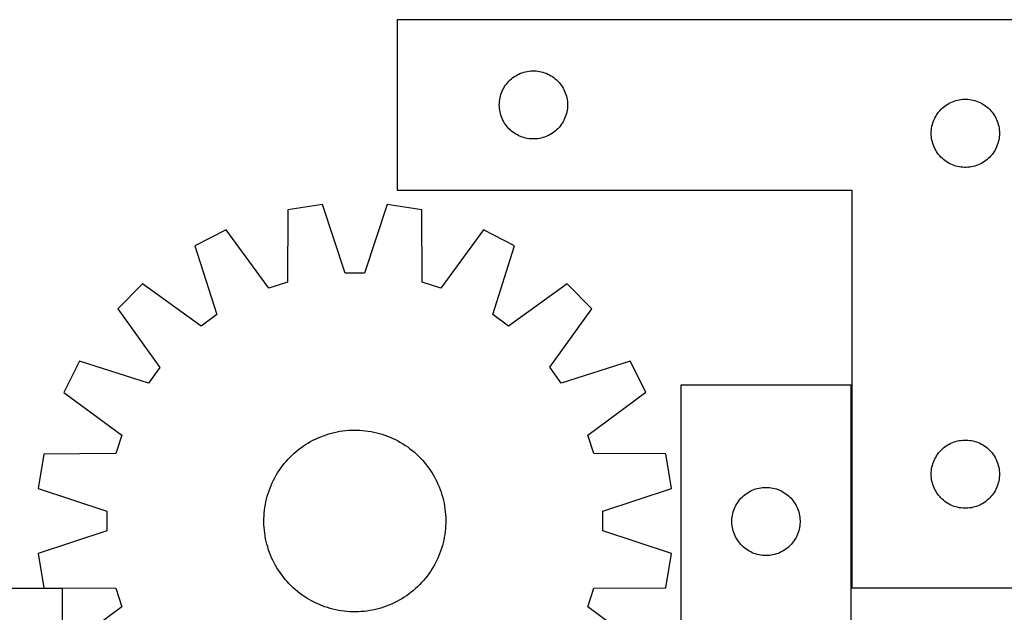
# Model space of a CAD drawing. Header units: millimetres. Extents: x 7 to 1493, y 8 to 2993.
# Tile 10 of 14: x 391 to 824, y 2733 to 2993. Entities that reach past the tile are written whole.
import ezdxf

# ---------------------------------------------------------------- set-up
doc = ezdxf.new("R2010")
doc.units = ezdxf.units.MM
doc.layers.add('COMMON', color=5, linetype='CONTINUOUS', true_color=0x0000ff)
doc.layers.add('CUT', color=7, linetype='CONTINUOUS', true_color=0x000000)

msp = doc.modelspace()

# ---------------------------------------------------------------- linework, layer by layer
at = {"layer": 'COMMON'}
msp.add_line((756.64077, 2743.415351), (756.64077, 2832.598746), dxfattribs=at)
at = {"layer": 'CUT'}
for p, q in [((856.74077, 2993.415351), (556.74077, 2993.415351)), ((556.74077, 2993.415351), (556.74077, 2918.415351)), ((605.998488, 2966.384513), (606.55167, 2966.923631)), ((606.55167, 2966.923631), (607.131873, 2967.433558)), ((607.131873, 2967.433558), (607.737556, 2967.91294)), ((607.737556, 2967.91294), (608.367115, 2968.360506)), ((608.367115, 2968.360506), (609.018878, 2968.77507)), ((609.018878, 2968.77507), (609.691119, 2969.155533)), ((609.691119, 2969.155533), (610.382055, 2969.500885)), ((610.382055, 2969.500885), (611.089852, 2969.81021)), ((611.089852, 2969.81021), (611.812635, 2970.082689)), ((611.812635, 2970.082689), (612.548486, 2970.317599)), ((612.548486, 2970.317599), (613.295454, 2970.514316)), ((613.295454, 2970.514316), (614.051559, 2970.67232)), ((614.051559, 2970.67232), (614.814795, 2970.791191)), ((614.814795, 2970.791191), (615.583139, 2970.870614)), ((615.583139, 2970.870614), (616.354552, 2970.910378)), ((616.354552, 2970.910378), (617.126989, 2970.910378)), ((617.126989, 2970.910378), (617.898402, 2970.870614)), ((617.898402, 2970.870614), (618.666746, 2970.791191)), ((618.666746, 2970.791191), (619.429982, 2970.67232)), ((619.429982, 2970.67232), (620.186087, 2970.514316)), ((620.186087, 2970.514316), (620.933055, 2970.317599)), ((620.933055, 2970.317599), (621.668906, 2970.082689)), ((621.668906, 2970.082689), (622.391689, 2969.81021)), ((622.391689, 2969.81021), (623.099486, 2969.500885)), ((623.099486, 2969.500885), (623.790422, 2969.155533)), ((623.790422, 2969.155533), (624.462663, 2968.77507)), ((624.462663, 2968.77507), (625.114426, 2968.360506)), ((625.114426, 2968.360506), (625.743985, 2967.91294)), ((625.743985, 2967.91294), (626.349668, 2967.433558)), ((626.349668, 2967.433558), (626.929871, 2966.923631)), ((626.929871, 2966.923631), (627.483053, 2966.384513)), ((602.996017, 2961.922159), (603.323464, 2962.621758)), ((603.323464, 2962.621758), (603.686492, 2963.303572)), ((603.686492, 2963.303572), (604.084137, 2963.965794)), ((604.084137, 2963.965794), (604.515345, 2964.606667)), ((604.515345, 2964.606667), (604.978973, 2965.224493)), ((604.978973, 2965.224493), (605.473792, 2965.817633)), ((605.473792, 2965.817633), (605.998488, 2966.384513)), ((627.483053, 2966.384513), (628.007749, 2965.817633)), ((628.007749, 2965.817633), (628.502568, 2965.224493)), ((628.502568, 2965.224493), (628.966196, 2964.606667)), ((628.966196, 2964.606667), (629.397404, 2963.965794)), ((629.397404, 2963.965794), (629.795049, 2963.303572)), ((629.795049, 2963.303572), (630.158077, 2962.621758)), ((630.158077, 2962.621758), (630.485524, 2961.922159)), ((601.820272, 2957.457666), (601.919452, 2958.22371)), ((601.919452, 2958.22371), (602.057935, 2958.983632)), ((602.057935, 2958.983632), (602.235355, 2959.735418)), ((602.235355, 2959.735418), (602.45124, 2960.477073)), ((602.45124, 2960.477073), (602.705018, 2961.206632)), ((602.705018, 2961.206632), (602.996017, 2961.922159)), ((630.485524, 2961.922159), (630.776523, 2961.206632)), ((630.776523, 2961.206632), (631.030301, 2960.477073)), ((631.030301, 2960.477073), (631.246186, 2959.735418)), ((631.246186, 2959.735418), (631.423606, 2958.983632)), ((631.423606, 2958.983632), (631.562089, 2958.22371)), ((631.562089, 2958.22371), (631.661269, 2957.457666)), ((804.051559, 2958.17232), (804.814795, 2958.291191)), ((804.814795, 2958.291191), (805.583139, 2958.370614)), ((805.583139, 2958.370614), (806.354552, 2958.410378)), ((806.354552, 2958.410378), (807.126989, 2958.410378)), ((807.126989, 2958.410378), (807.898402, 2958.370614)), ((807.898402, 2958.370614), (808.666746, 2958.291191)), ((808.666746, 2958.291191), (809.429982, 2958.17232)), ((601.74077, 2955.915351), (601.760659, 2956.687532)), ((601.760659, 2955.14317), (601.74077, 2955.915351)), ((601.760659, 2956.687532), (601.820272, 2957.457666)), ((601.820272, 2954.373036), (601.760659, 2955.14317)), ((601.919452, 2953.606992), (601.820272, 2954.373036)), ((631.661269, 2954.373036), (631.562089, 2953.606992)), ((631.661269, 2957.457666), (631.720882, 2956.687532)), ((631.720882, 2955.14317), (631.661269, 2954.373036)), ((631.720882, 2956.687532), (631.74077, 2955.915351)), ((631.74077, 2955.915351), (631.720882, 2955.14317)), ((795.473792, 2953.317633), (795.998488, 2953.884513)), ((795.998488, 2953.884513), (796.55167, 2954.423631)), ((796.55167, 2954.423631), (797.131873, 2954.933558)), ((797.131873, 2954.933558), (797.737556, 2955.41294)), ((797.737556, 2955.41294), (798.367115, 2955.860506)), ((798.367115, 2955.860506), (799.018878, 2956.27507)), ((799.018878, 2956.27507), (799.691119, 2956.655533)), ((799.691119, 2956.655533), (800.382055, 2957.000885)), ((800.382055, 2957.000885), (801.089852, 2957.31021)), ((801.089852, 2957.31021), (801.812635, 2957.582689)), ((801.812635, 2957.582689), (802.548486, 2957.817599)), ((802.548486, 2957.817599), (803.295454, 2958.014316)), ((803.295454, 2958.014316), (804.051559, 2958.17232)), ((809.429982, 2958.17232), (810.186087, 2958.014316)), ((810.186087, 2958.014316), (810.933055, 2957.817599)), ((810.933055, 2957.817599), (811.668906, 2957.582689)), ((811.668906, 2957.582689), (812.391689, 2957.31021)), ((812.391689, 2957.31021), (813.099486, 2957.000885)), ((813.099486, 2957.000885), (813.790422, 2956.655533)), ((813.790422, 2956.655533), (814.462663, 2956.27507)), ((814.462663, 2956.27507), (815.114426, 2955.860506)), ((815.114426, 2955.860506), (815.743985, 2955.41294)), ((815.743985, 2955.41294), (816.349668, 2954.933558)), ((816.349668, 2954.933558), (816.929871, 2954.423631)), ((816.929871, 2954.423631), (817.483053, 2953.884513)), ((817.483053, 2953.884513), (818.007749, 2953.317633)), ((602.057935, 2952.84707), (601.919452, 2953.606992)), ((602.235355, 2952.095284), (602.057935, 2952.84707)), ((602.45124, 2951.353628), (602.235355, 2952.095284)), ((602.705018, 2950.62407), (602.45124, 2951.353628)), ((602.996017, 2949.908542), (602.705018, 2950.62407)), ((603.323464, 2949.208944), (602.996017, 2949.908542)), ((630.485524, 2949.908542), (630.158077, 2949.208944)), ((630.776523, 2950.62407), (630.485524, 2949.908542)), ((631.030301, 2951.353628), (630.776523, 2950.62407)), ((631.246186, 2952.095284), (631.030301, 2951.353628)), ((631.423606, 2952.84707), (631.246186, 2952.095284)), ((631.562089, 2953.606992), (631.423606, 2952.84707)), ((792.996017, 2949.422159), (793.323464, 2950.121758)), ((793.323464, 2950.121758), (793.686492, 2950.803572)), ((793.686492, 2950.803572), (794.084137, 2951.465794)), ((794.084137, 2951.465794), (794.515345, 2952.106667)), ((794.515345, 2952.106667), (794.978973, 2952.724493)), ((794.978973, 2952.724493), (795.473792, 2953.317633)), ((818.007749, 2953.317633), (818.502568, 2952.724493)), ((818.502568, 2952.724493), (818.966196, 2952.106667)), ((818.966196, 2952.106667), (819.397404, 2951.465794)), ((819.397404, 2951.465794), (819.795049, 2950.803572)), ((819.795049, 2950.803572), (820.158077, 2950.121758)), ((820.158077, 2950.121758), (820.485524, 2949.422159)), ((603.686492, 2948.52713), (603.323464, 2949.208944)), ((604.084137, 2947.864908), (603.686492, 2948.52713)), ((604.515345, 2947.224034), (604.084137, 2947.864908)), ((604.978973, 2946.606209), (604.515345, 2947.224034)), ((605.473792, 2946.013069), (604.978973, 2946.606209)), ((605.998488, 2945.446189), (605.473792, 2946.013069)), ((606.55167, 2944.90707), (605.998488, 2945.446189)), ((627.483053, 2945.446189), (626.929871, 2944.90707)), ((628.007749, 2946.013069), (627.483053, 2945.446189)), ((628.502568, 2946.606209), (628.007749, 2946.013069)), ((628.966196, 2947.224034), (628.502568, 2946.606209)), ((629.397404, 2947.864908), (628.966196, 2947.224034)), ((629.795049, 2948.52713), (629.397404, 2947.864908)), ((630.158077, 2949.208944), (629.795049, 2948.52713)), ((791.820272, 2944.957666), (791.919452, 2945.72371)), ((791.919452, 2945.72371), (792.057935, 2946.483632)), ((792.057935, 2946.483632), (792.235355, 2947.235418)), ((792.235355, 2947.235418), (792.45124, 2947.977073)), ((792.45124, 2947.977073), (792.705018, 2948.706632)), ((792.705018, 2948.706632), (792.996017, 2949.422159)), ((820.485524, 2949.422159), (820.776523, 2948.706632)), ((820.776523, 2948.706632), (821.030301, 2947.977073)), ((821.030301, 2947.977073), (821.246186, 2947.235418)), ((821.246186, 2947.235418), (821.423606, 2946.483632)), ((821.423606, 2946.483632), (821.562089, 2945.72371)), ((821.562089, 2945.72371), (821.661269, 2944.957666)), ((607.131873, 2944.397144), (606.55167, 2944.90707)), ((607.737556, 2943.917762), (607.131873, 2944.397144)), ((608.367115, 2943.470196), (607.737556, 2943.917762)), ((609.018878, 2943.055631), (608.367115, 2943.470196)), ((609.691119, 2942.675169), (609.018878, 2943.055631)), ((610.382055, 2942.329817), (609.691119, 2942.675169)), ((611.089852, 2942.020491), (610.382055, 2942.329817)), ((611.812635, 2941.748012), (611.089852, 2942.020491)), ((612.548486, 2941.513103), (611.812635, 2941.748012)), ((613.295454, 2941.316385), (612.548486, 2941.513103)), ((614.051559, 2941.158382), (613.295454, 2941.316385)), ((614.814795, 2941.039511), (614.051559, 2941.158382)), ((615.583139, 2940.960088), (614.814795, 2941.039511)), ((616.354552, 2940.920324), (615.583139, 2940.960088)), ((617.126989, 2940.920324), (616.354552, 2940.920324)), ((617.898402, 2940.960088), (617.126989, 2940.920324)), ((618.666746, 2941.039511), (617.898402, 2940.960088)), ((619.429982, 2941.158382), (618.666746, 2941.039511)), ((620.186087, 2941.316385), (619.429982, 2941.158382)), ((620.933055, 2941.513103), (620.186087, 2941.316385)), ((621.668906, 2941.748012), (620.933055, 2941.513103)), ((622.391689, 2942.020491), (621.668906, 2941.748012)), ((623.099486, 2942.329817), (622.391689, 2942.020491)), ((623.790422, 2942.675169), (623.099486, 2942.329817)), ((624.462663, 2943.055631), (623.790422, 2942.675169)), ((625.114426, 2943.470196), (624.462663, 2943.055631)), ((625.743985, 2943.917762), (625.114426, 2943.470196)), ((626.349668, 2944.397144), (625.743985, 2943.917762)), ((626.929871, 2944.90707), (626.349668, 2944.397144)), ((791.74077, 2943.415351), (791.760659, 2944.187532)), ((791.760659, 2942.64317), (791.74077, 2943.415351)), ((791.760659, 2944.187532), (791.820272, 2944.957666)), ((791.820272, 2941.873036), (791.760659, 2942.64317)), ((791.919452, 2941.106992), (791.820272, 2941.873036)), ((792.057935, 2940.34707), (791.919452, 2941.106992)), ((821.562089, 2941.106992), (821.423606, 2940.34707)), ((821.661269, 2941.873036), (821.562089, 2941.106992)), ((821.661269, 2944.957666), (821.720882, 2944.187532)), ((821.720882, 2942.64317), (821.661269, 2941.873036)), ((821.720882, 2944.187532), (821.74077, 2943.415351)), ((821.74077, 2943.415351), (821.720882, 2942.64317)), ((792.235355, 2939.595284), (792.057935, 2940.34707)), ((792.45124, 2938.853628), (792.235355, 2939.595284)), ((792.705018, 2938.12407), (792.45124, 2938.853628)), ((792.996017, 2937.408542), (792.705018, 2938.12407)), ((793.323464, 2936.708944), (792.996017, 2937.408542)), ((793.686492, 2936.02713), (793.323464, 2936.708944)), ((820.158077, 2936.708944), (819.795049, 2936.02713)), ((820.485524, 2937.408542), (820.158077, 2936.708944)), ((820.776523, 2938.12407), (820.485524, 2937.408542)), ((821.030301, 2938.853628), (820.776523, 2938.12407)), ((821.246186, 2939.595284), (821.030301, 2938.853628)), ((821.423606, 2940.34707), (821.246186, 2939.595284)), ((794.084137, 2935.364908), (793.686492, 2936.02713)), ((794.515345, 2934.724034), (794.084137, 2935.364908)), ((794.978973, 2934.106209), (794.515345, 2934.724034)), ((795.473792, 2933.513069), (794.978973, 2934.106209)), ((795.998488, 2932.946189), (795.473792, 2933.513069)), ((796.55167, 2932.40707), (795.998488, 2932.946189)), ((797.131873, 2931.897144), (796.55167, 2932.40707)), ((816.929871, 2932.40707), (816.349668, 2931.897144)), ((817.483053, 2932.946189), (816.929871, 2932.40707)), ((818.007749, 2933.513069), (817.483053, 2932.946189)), ((818.502568, 2934.106209), (818.007749, 2933.513069)), ((818.966196, 2934.724034), (818.502568, 2934.106209)), ((819.397404, 2935.364908), (818.966196, 2934.724034)), ((819.795049, 2936.02713), (819.397404, 2935.364908)), ((797.737556, 2931.417762), (797.131873, 2931.897144)), ((798.367115, 2930.970196), (797.737556, 2931.417762)), ((799.018878, 2930.555631), (798.367115, 2930.970196)), ((799.691119, 2930.175169), (799.018878, 2930.555631)), ((800.382055, 2929.829817), (799.691119, 2930.175169)), ((801.089852, 2929.520491), (800.382055, 2929.829817)), ((801.812635, 2929.248012), (801.089852, 2929.520491)), ((802.548486, 2929.013103), (801.812635, 2929.248012)), ((803.295454, 2928.816385), (802.548486, 2929.013103)), ((804.051559, 2928.658382), (803.295454, 2928.816385)), ((804.814795, 2928.539511), (804.051559, 2928.658382)), ((805.583139, 2928.460088), (804.814795, 2928.539511)), ((806.354552, 2928.420324), (805.583139, 2928.460088)), ((807.126989, 2928.420324), (806.354552, 2928.420324)), ((807.898402, 2928.460088), (807.126989, 2928.420324)), ((808.666746, 2928.539511), (807.898402, 2928.460088)), ((809.429982, 2928.658382), (808.666746, 2928.539511)), ((810.186087, 2928.816385), (809.429982, 2928.658382)), ((810.933055, 2929.013103), (810.186087, 2928.816385)), ((811.668906, 2929.248012), (810.933055, 2929.013103)), ((812.391689, 2929.520491), (811.668906, 2929.248012)), ((813.099486, 2929.829817), (812.391689, 2929.520491)), ((813.790422, 2930.175169), (813.099486, 2929.829817)), ((814.462663, 2930.555631), (813.790422, 2930.175169)), ((815.114426, 2930.970196), (814.462663, 2930.555631)), ((815.743985, 2931.417762), (815.114426, 2930.970196)), ((816.349668, 2931.897144), (815.743985, 2931.417762)), ((556.74077, 2918.415351), (756.74077, 2918.415351)), ((756.74077, 2918.415351), (756.74077, 2743.415351)), ((523.899133, 2912.088953), (508.702669, 2909.681042)), ((533.883375, 2881.934523), (523.899133, 2912.088953)), ((552.437981, 2912.090836), (542.457719, 2881.935089)), ((567.634762, 2909.684931), (552.437981, 2912.090836)), ((508.702669, 2909.681042), (508.529515, 2877.917151)), ((567.812109, 2877.921063), (567.634762, 2909.684931)), ((481.561194, 2900.860262), (467.852584, 2893.874236)), ((500.375004, 2875.266995), (481.561194, 2900.860262)), ((594.777401, 2900.867733), (575.966969, 2875.271983)), ((608.486933, 2893.883517), (594.777401, 2900.867733)), ((467.852584, 2893.874236), (477.503486, 2863.611473)), ((598.840025, 2863.61948), (608.486933, 2893.883517)), ((542.457719, 2881.935089), (533.883375, 2881.934523)), ((444.765278, 2877.097999), (433.886416, 2866.2177)), ((470.567029, 2858.571142), (444.765278, 2877.097999)), ((508.529515, 2877.917151), (500.375004, 2875.266995)), ((575.966969, 2875.271983), (567.812109, 2877.921063)), ((631.576453, 2877.110327), (605.777147, 2858.580065)), ((642.456751, 2866.231464), (631.576453, 2877.110327)), ((433.886416, 2866.2177), (452.416678, 2840.418395)), ((477.503486, 2863.611473), (470.567029, 2858.571142)), ((605.777147, 2858.580065), (598.840025, 2863.61948)), ((623.929895, 2840.429713), (642.456751, 2866.231464)), ((417.113226, 2843.128181), (410.12901, 2829.418648)), ((447.377262, 2833.481273), (417.113226, 2843.128181)), ((659.232989, 2843.144158), (628.970225, 2833.493256)), ((666.219014, 2829.435548), (659.232989, 2843.144158)), ((452.416678, 2840.418395), (447.377262, 2833.481273)), ((628.970225, 2833.493256), (623.929895, 2840.429713)), ((756.540769, 2832.598746), (681.540769, 2832.598746)), ((681.540769, 2832.598746), (681.540769, 2632.598746)), ((756.540769, 2532.598746), (756.540769, 2832.598746)), ((410.12901, 2829.418648), (435.72476, 2810.608217)), ((640.625747, 2810.621738), (666.219014, 2829.435548)), ((525.516165, 2810.762167), (526.714236, 2811.141155)), ((526.714236, 2811.141155), (527.923621, 2811.482323)), ((527.923621, 2811.482323), (529.143125, 2811.785334)), ((529.143125, 2811.785334), (530.371546, 2812.049891)), ((530.371546, 2812.049891), (531.60767, 2812.275732)), ((531.60767, 2812.275732), (532.850278, 2812.462633)), ((532.850278, 2812.462633), (534.098143, 2812.610412)), ((534.098143, 2812.610412), (535.350035, 2812.71892)), ((535.350035, 2812.71892), (536.604717, 2812.788053)), ((536.604717, 2812.788053), (537.860952, 2812.817741)), ((537.860952, 2812.817741), (539.117499, 2812.807954)), ((539.117499, 2812.807954), (540.373119, 2812.758704)), ((540.373119, 2812.758704), (541.626572, 2812.670038)), ((541.626572, 2812.670038), (542.876622, 2812.542044)), ((542.876622, 2812.542044), (544.122035, 2812.374847)), ((544.122035, 2812.374847), (545.361581, 2812.168614)), ((545.361581, 2812.168614), (546.594037, 2811.923548)), ((546.594037, 2811.923548), (547.818188, 2811.63989)), ((547.818188, 2811.63989), (549.032825, 2811.317921)), ((549.032825, 2811.317921), (550.236749, 2810.957958)), ((550.236749, 2810.957958), (551.428772, 2810.560356)), ((435.72476, 2810.608217), (433.07568, 2802.453356)), ((516.477869, 2806.421305), (517.54405, 2807.086334)), ((517.54405, 2807.086334), (518.630595, 2807.717545)), ((518.630595, 2807.717545), (519.73643, 2808.314316)), ((519.73643, 2808.314316), (520.860465, 2808.876057)), ((520.860465, 2808.876057), (522.00159, 2809.402214)), ((522.00159, 2809.402214), (523.158678, 2809.892268)), ((523.158678, 2809.892268), (524.330589, 2810.345735)), ((524.330589, 2810.345735), (525.516165, 2810.762167)), ((551.428772, 2810.560356), (552.607719, 2810.125508)), ((552.607719, 2810.125508), (553.772424, 2809.653843)), ((553.772424, 2809.653843), (554.92174, 2809.145827)), ((554.92174, 2809.145827), (556.054531, 2808.60196)), ((556.054531, 2808.60196), (557.16968, 2808.02278)), ((557.16968, 2808.02278), (558.266086, 2807.408858)), ((558.266086, 2807.408858), (559.342668, 2806.7608)), ((559.342668, 2806.7608), (560.398362, 2806.079246)), ((643.275903, 2802.467228), (640.625747, 2810.621738)), ((799.018878, 2806.27507), (799.691119, 2806.655533)), ((799.691119, 2806.655533), (800.382055, 2807.000885)), ((800.382055, 2807.000885), (801.089852, 2807.31021)), ((801.089852, 2807.31021), (801.812635, 2807.582689)), ((801.812635, 2807.582689), (802.548486, 2807.817599)), ((802.548486, 2807.817599), (803.295454, 2808.014316)), ((803.295454, 2808.014316), (804.051559, 2808.17232)), ((804.051559, 2808.17232), (804.814795, 2808.291191)), ((804.814795, 2808.291191), (805.583139, 2808.370614)), ((805.583139, 2808.370614), (806.354552, 2808.410378)), ((806.354552, 2808.410378), (807.126989, 2808.410378)), ((807.126989, 2808.410378), (807.898402, 2808.370614)), ((807.898402, 2808.370614), (808.666746, 2808.291191)), ((808.666746, 2808.291191), (809.429982, 2808.17232)), ((809.429982, 2808.17232), (810.186087, 2808.014316)), ((810.186087, 2808.014316), (810.933055, 2807.817599)), ((810.933055, 2807.817599), (811.668906, 2807.582689)), ((811.668906, 2807.582689), (812.391689, 2807.31021)), ((812.391689, 2807.31021), (813.099486, 2807.000885)), ((813.099486, 2807.000885), (813.790422, 2806.655533)), ((813.790422, 2806.655533), (814.462663, 2806.27507)), ((401.311812, 2802.27601), (398.905906, 2787.079228)), ((433.07568, 2802.453356), (401.311812, 2802.27601)), ((510.565788, 2801.759964), (511.488471, 2802.612996)), ((511.488471, 2802.612996), (512.437492, 2803.436625)), ((512.437492, 2803.436625), (513.411917, 2804.230038)), ((513.411917, 2804.230038), (514.410782, 2804.992452)), ((514.410782, 2804.992452), (515.433102, 2805.723115)), ((515.433102, 2805.723115), (516.477869, 2806.421305)), ((560.398362, 2806.079246), (561.432127, 2805.364868)), ((561.432127, 2805.364868), (562.442943, 2804.618371)), ((562.442943, 2804.618371), (563.429812, 2803.840491)), ((563.429812, 2803.840491), (564.391761, 2803.031998)), ((564.391761, 2803.031998), (565.327839, 2802.193687)), ((675.039794, 2802.294073), (643.275903, 2802.467228)), ((677.447705, 2787.09761), (675.039794, 2802.294073)), ((794.515345, 2802.106667), (794.978973, 2802.724493)), ((794.978973, 2802.724493), (795.473792, 2803.317633)), ((795.473792, 2803.317633), (795.998488, 2803.884513)), ((795.998488, 2803.884513), (796.55167, 2804.423631)), ((796.55167, 2804.423631), (797.131873, 2804.933558)), ((797.131873, 2804.933558), (797.737556, 2805.41294)), ((797.737556, 2805.41294), (798.367115, 2805.860506)), ((798.367115, 2805.860506), (799.018878, 2806.27507)), ((814.462663, 2806.27507), (815.114426, 2805.860506)), ((815.114426, 2805.860506), (815.743985, 2805.41294)), ((815.743985, 2805.41294), (816.349668, 2804.933558)), ((816.349668, 2804.933558), (816.929871, 2804.423631)), ((816.929871, 2804.423631), (817.483053, 2803.884513)), ((817.483053, 2803.884513), (818.007749, 2803.317633)), ((818.007749, 2803.317633), (818.502568, 2802.724493)), ((818.502568, 2802.724493), (818.966196, 2802.106667)), ((506.378372, 2797.084191), (507.156251, 2798.07106)), ((507.156251, 2798.07106), (507.964745, 2799.033008)), ((507.964745, 2799.033008), (508.803055, 2799.969086)), ((508.803055, 2799.969086), (509.670355, 2800.878371)), ((509.670355, 2800.878371), (510.565788, 2801.759964)), ((565.327839, 2802.193687), (566.237123, 2801.326388)), ((566.237123, 2801.326388), (567.118717, 2800.430955)), ((567.118717, 2800.430955), (567.971749, 2799.508272)), ((567.971749, 2799.508272), (568.795378, 2798.55925)), ((568.795378, 2798.55925), (569.588791, 2797.584826)), ((792.235355, 2797.235418), (792.45124, 2797.977073)), ((792.45124, 2797.977073), (792.705018, 2798.706632)), ((792.705018, 2798.706632), (792.996017, 2799.422159)), ((792.996017, 2799.422159), (793.323464, 2800.121758)), ((793.323464, 2800.121758), (793.686492, 2800.803572)), ((793.686492, 2800.803572), (794.084137, 2801.465794)), ((794.084137, 2801.465794), (794.515345, 2802.106667)), ((818.966196, 2802.106667), (819.397404, 2801.465794)), ((819.397404, 2801.465794), (819.795049, 2800.803572)), ((819.795049, 2800.803572), (820.158077, 2800.121758)), ((820.158077, 2800.121758), (820.485524, 2799.422159)), ((820.485524, 2799.422159), (820.776523, 2798.706632)), ((820.776523, 2798.706632), (821.030301, 2797.977073)), ((821.030301, 2797.977073), (821.246186, 2797.235418)), ((503.587884, 2792.907334), (504.235942, 2793.983915)), ((504.235942, 2793.983915), (504.917497, 2795.03961)), ((504.917497, 2795.03961), (505.631875, 2796.073375)), ((505.631875, 2796.073375), (506.378372, 2797.084191)), ((569.588791, 2797.584826), (570.351205, 2796.585961)), ((570.351205, 2796.585961), (571.081867, 2795.563641)), ((571.081867, 2795.563641), (571.780058, 2794.518874)), ((571.780058, 2794.518874), (572.445087, 2793.452692)), ((791.74077, 2793.415351), (791.760659, 2794.187532)), ((791.760659, 2794.187532), (791.820272, 2794.957666)), ((791.820272, 2794.957666), (791.919452, 2795.72371)), ((791.919452, 2795.72371), (792.057935, 2796.483632)), ((792.057935, 2796.483632), (792.235355, 2797.235418)), ((821.246186, 2797.235418), (821.423606, 2796.483632)), ((821.423606, 2796.483632), (821.562089, 2795.72371)), ((821.562089, 2795.72371), (821.661269, 2794.957666)), ((821.661269, 2794.957666), (821.720882, 2794.187532)), ((821.720882, 2794.187532), (821.74077, 2793.415351)), ((501.342899, 2788.413672), (501.850916, 2789.562987)), ((501.850916, 2789.562987), (502.394782, 2790.695779)), ((502.394782, 2790.695779), (502.973962, 2791.810928)), ((502.973962, 2791.810928), (503.587884, 2792.907334)), ((572.445087, 2793.452692), (573.076298, 2792.366148)), ((573.076298, 2792.366148), (573.673069, 2791.260312)), ((573.673069, 2791.260312), (574.23481, 2790.136278)), ((574.23481, 2790.136278), (574.760967, 2788.995153)), ((791.760659, 2792.64317), (791.74077, 2793.415351)), ((791.820272, 2791.873036), (791.760659, 2792.64317)), ((791.919452, 2791.106992), (791.820272, 2791.873036)), ((792.057935, 2790.34707), (791.919452, 2791.106992)), ((792.235355, 2789.595284), (792.057935, 2790.34707)), ((792.45124, 2788.853628), (792.235355, 2789.595284)), ((821.246186, 2789.595284), (821.030301, 2788.853628)), ((821.423606, 2790.34707), (821.246186, 2789.595284)), ((821.562089, 2791.106992), (821.423606, 2790.34707)), ((821.661269, 2791.873036), (821.562089, 2791.106992)), ((821.720882, 2792.64317), (821.661269, 2791.873036)), ((821.74077, 2793.415351), (821.720882, 2792.64317)), ((398.905906, 2787.079228), (429.061654, 2777.098966)), ((500.038785, 2784.877997), (500.436386, 2786.07002)), ((500.436386, 2786.07002), (500.871234, 2787.248966)), ((500.871234, 2787.248966), (501.342899, 2788.413672)), ((574.760967, 2788.995153), (575.25102, 2787.838064)), ((575.25102, 2787.838064), (575.704487, 2786.666154)), ((575.704487, 2786.666154), (576.12092, 2785.480578)), ((576.12092, 2785.480578), (576.499907, 2784.282506)), ((647.293275, 2777.113368), (677.447705, 2787.09761)), ((710.349453, 2784.824171), (710.990327, 2785.255379)), ((710.990327, 2785.255379), (711.652548, 2785.653024)), ((711.652548, 2785.653024), (712.334363, 2786.016052)), ((712.334363, 2786.016052), (713.033961, 2786.343499)), ((713.033961, 2786.343499), (713.749488, 2786.634498)), ((713.749488, 2786.634498), (714.479047, 2786.888276)), ((714.479047, 2786.888276), (715.220703, 2787.104162)), ((715.220703, 2787.104162), (715.972489, 2787.281581)), ((715.972489, 2787.281581), (716.732411, 2787.420064)), ((716.732411, 2787.420064), (717.498455, 2787.519244)), ((717.498455, 2787.519244), (718.268588, 2787.578857)), ((718.268588, 2787.578857), (719.040769, 2787.598746)), ((719.040769, 2787.598746), (719.812951, 2787.578857)), ((719.812951, 2787.578857), (720.583084, 2787.519244)), ((720.583084, 2787.519244), (721.349128, 2787.420064)), ((721.349128, 2787.420064), (722.10905, 2787.281581)), ((722.10905, 2787.281581), (722.860836, 2787.104162)), ((722.860836, 2787.104162), (723.602492, 2786.888276)), ((723.602492, 2786.888276), (724.332051, 2786.634498)), ((724.332051, 2786.634498), (725.047578, 2786.343499)), ((725.047578, 2786.343499), (725.747176, 2786.016052)), ((725.747176, 2786.016052), (726.428991, 2785.653024)), ((726.428991, 2785.653024), (727.091212, 2785.255379)), ((727.091212, 2785.255379), (727.732086, 2784.824171)), ((792.705018, 2788.12407), (792.45124, 2788.853628)), ((792.996017, 2787.408542), (792.705018, 2788.12407)), ((793.323464, 2786.708944), (792.996017, 2787.408542)), ((793.686492, 2786.02713), (793.323464, 2786.708944)), ((794.084137, 2785.364908), (793.686492, 2786.02713)), ((794.515345, 2784.724034), (794.084137, 2785.364908)), ((819.397404, 2785.364908), (818.966196, 2784.724034)), ((819.795049, 2786.02713), (819.397404, 2785.364908)), ((820.158077, 2786.708944), (819.795049, 2786.02713)), ((820.485524, 2787.408542), (820.158077, 2786.708944)), ((820.776523, 2788.12407), (820.485524, 2787.408542)), ((821.030301, 2788.853628), (820.776523, 2788.12407)), ((498.828128, 2780.002828), (499.073195, 2781.235285)), ((499.073195, 2781.235285), (499.356852, 2782.459436)), ((499.356852, 2782.459436), (499.678822, 2783.674073)), ((499.678822, 2783.674073), (500.038785, 2784.877997)), ((576.499907, 2784.282506), (576.841075, 2783.073121)), ((576.841075, 2783.073121), (577.144087, 2781.853617)), ((577.144087, 2781.853617), (577.408644, 2780.625197)), ((577.408644, 2780.625197), (577.634484, 2779.389073)), ((706.18105, 2780.320638), (706.595614, 2780.972401)), ((706.595614, 2780.972401), (707.043181, 2781.60196)), ((707.043181, 2781.60196), (707.522563, 2782.207643)), ((707.522563, 2782.207643), (708.032489, 2782.787846)), ((708.032489, 2782.787846), (708.571607, 2783.341028)), ((708.571607, 2783.341028), (709.138488, 2783.865725)), ((709.138488, 2783.865725), (709.731627, 2784.360543)), ((709.731627, 2784.360543), (710.349453, 2784.824171)), ((727.732086, 2784.824171), (728.349912, 2784.360543)), ((728.349912, 2784.360543), (728.943051, 2783.865725)), ((728.943051, 2783.865725), (729.509932, 2783.341028)), ((729.509932, 2783.341028), (730.04905, 2782.787846)), ((730.04905, 2782.787846), (730.558976, 2782.207643)), ((730.558976, 2782.207643), (731.038358, 2781.60196)), ((731.038358, 2781.60196), (731.485925, 2780.972401)), ((731.485925, 2780.972401), (731.900489, 2780.320638)), ((794.978973, 2784.106209), (794.515345, 2784.724034)), ((795.473792, 2783.513069), (794.978973, 2784.106209)), ((795.998488, 2782.946189), (795.473792, 2783.513069)), ((796.55167, 2782.40707), (795.998488, 2782.946189)), ((797.131873, 2781.897144), (796.55167, 2782.40707)), ((797.737556, 2781.417762), (797.131873, 2781.897144)), ((798.367115, 2780.970196), (797.737556, 2781.417762)), ((799.018878, 2780.555631), (798.367115, 2780.970196)), ((815.114426, 2780.970196), (814.462663, 2780.555631)), ((815.743985, 2781.417762), (815.114426, 2780.970196)), ((816.349668, 2781.897144), (815.743985, 2781.417762)), ((816.929871, 2782.40707), (816.349668, 2781.897144)), ((817.483053, 2782.946189), (816.929871, 2782.40707)), ((818.007749, 2783.513069), (817.483053, 2782.946189)), ((818.502568, 2784.106209), (818.007749, 2783.513069)), ((818.966196, 2784.724034), (818.502568, 2784.106209)), ((429.061654, 2777.098966), (429.06222, 2768.524623)), ((498.326705, 2776.26782), (498.454699, 2777.51787)), ((498.454699, 2777.51787), (498.621895, 2778.763282)), ((498.621895, 2778.763282), (498.828128, 2780.002828)), ((577.634484, 2779.389073), (577.821386, 2778.146465)), ((577.821386, 2778.146465), (577.969164, 2776.898599)), ((577.969164, 2776.898599), (578.077673, 2775.646708)), ((647.293841, 2768.539024), (647.293275, 2777.113368)), ((704.441804, 2776.044062), (704.638521, 2776.79103)), ((704.638521, 2776.79103), (704.873431, 2777.526881)), ((704.873431, 2777.526881), (705.14591, 2778.249664)), ((705.14591, 2778.249664), (705.455236, 2778.957462)), ((705.455236, 2778.957462), (705.800588, 2779.648397)), ((705.800588, 2779.648397), (706.18105, 2780.320638)), ((731.900489, 2780.320638), (732.280951, 2779.648397)), ((732.280951, 2779.648397), (732.626303, 2778.957462)), ((732.626303, 2778.957462), (732.935629, 2778.249664)), ((732.935629, 2778.249664), (733.208108, 2777.526881)), ((733.208108, 2777.526881), (733.443018, 2776.79103)), ((733.443018, 2776.79103), (733.639735, 2776.044062)), ((799.691119, 2780.175169), (799.018878, 2780.555631)), ((800.382055, 2779.829817), (799.691119, 2780.175169)), ((801.089852, 2779.520491), (800.382055, 2779.829817)), ((801.812635, 2779.248012), (801.089852, 2779.520491)), ((802.548486, 2779.013103), (801.812635, 2779.248012)), ((803.295454, 2778.816385), (802.548486, 2779.013103)), ((804.051559, 2778.658382), (803.295454, 2778.816385)), ((804.814795, 2778.539511), (804.051559, 2778.658382)), ((805.583139, 2778.460088), (804.814795, 2778.539511)), ((806.354552, 2778.420324), (805.583139, 2778.460088)), ((807.126989, 2778.420324), (806.354552, 2778.420324)), ((807.898402, 2778.460088), (807.126989, 2778.420324)), ((808.666746, 2778.539511), (807.898402, 2778.460088)), ((809.429982, 2778.658382), (808.666746, 2778.539511)), ((810.186087, 2778.816385), (809.429982, 2778.658382)), ((810.933055, 2779.013103), (810.186087, 2778.816385)), ((811.668906, 2779.248012), (810.933055, 2779.013103)), ((812.391689, 2779.520491), (811.668906, 2779.248012)), ((813.099486, 2779.829817), (812.391689, 2779.520491)), ((813.790422, 2780.175169), (813.099486, 2779.829817)), ((814.462663, 2780.555631), (813.790422, 2780.175169)), ((498.179002, 2772.502199), (498.188788, 2773.758747)), ((498.20869, 2771.245965), (498.179002, 2772.502199)), ((498.188788, 2773.758747), (498.238039, 2775.014367)), ((498.238039, 2775.014367), (498.326705, 2776.26782)), ((578.077673, 2775.646708), (578.146805, 2774.392025)), ((578.146805, 2774.392025), (578.176493, 2773.135791)), ((578.176493, 2773.135791), (578.166707, 2771.879243)), ((704.045742, 2772.984964), (704.085507, 2773.756378)), ((704.045742, 2772.212527), (704.045742, 2772.984964)), ((704.085507, 2771.441114), (704.045742, 2772.212527)), ((704.085507, 2773.756378), (704.164929, 2774.524721)), ((704.164929, 2774.524721), (704.2838, 2775.287957)), ((704.2838, 2775.287957), (704.441804, 2776.044062)), ((733.639735, 2776.044062), (733.797739, 2775.287957)), ((733.797739, 2775.287957), (733.91661, 2774.524721)), ((733.91661, 2774.524721), (733.996032, 2773.756378)), ((733.996032, 2773.756378), (734.035797, 2772.984964)), ((734.035797, 2772.212527), (733.996032, 2771.441114)), ((734.035797, 2772.984964), (734.035797, 2772.212527)), ((429.06222, 2768.524623), (398.90779, 2758.540381)), ((498.277822, 2769.991283), (498.20869, 2771.245965)), ((498.386331, 2768.739391), (498.277822, 2769.991283)), ((498.534109, 2767.491525), (498.386331, 2768.739391)), ((577.900796, 2768.120121), (577.7336, 2766.874708)), ((578.02879, 2769.37017), (577.900796, 2768.120121)), ((578.117456, 2770.623624), (578.02879, 2769.37017)), ((578.166707, 2771.879243), (578.117456, 2770.623624)), ((677.449589, 2758.558762), (647.293841, 2768.539024)), ((704.164929, 2770.67277), (704.085507, 2771.441114)), ((704.2838, 2769.909534), (704.164929, 2770.67277)), ((704.441804, 2769.15343), (704.2838, 2769.909534)), ((704.638521, 2768.406461), (704.441804, 2769.15343)), ((704.873431, 2767.67061), (704.638521, 2768.406461)), ((705.14591, 2766.947827), (704.873431, 2767.67061)), ((733.208108, 2767.67061), (732.935629, 2766.947827)), ((733.443018, 2768.406461), (733.208108, 2767.67061)), ((733.639735, 2769.15343), (733.443018, 2768.406461)), ((733.797739, 2769.909534), (733.639735, 2769.15343)), ((733.91661, 2770.67277), (733.797739, 2769.909534)), ((733.996032, 2771.441114), (733.91661, 2770.67277)), ((498.721011, 2766.248917), (498.534109, 2767.491525)), ((498.946851, 2765.012793), (498.721011, 2766.248917)), ((499.211408, 2763.784373), (498.946851, 2765.012793)), ((499.51442, 2762.564869), (499.211408, 2763.784373)), ((577.282301, 2764.402705), (576.998643, 2763.178554)), ((577.527367, 2765.635162), (577.282301, 2764.402705)), ((577.7336, 2766.874708), (577.527367, 2765.635162)), ((705.455236, 2766.24003), (705.14591, 2766.947827)), ((705.800588, 2765.549095), (705.455236, 2766.24003)), ((706.18105, 2764.876854), (705.800588, 2765.549095)), ((706.595614, 2764.22509), (706.18105, 2764.876854)), ((707.043181, 2763.595531), (706.595614, 2764.22509)), ((707.522563, 2762.989848), (707.043181, 2763.595531)), ((731.038358, 2763.595531), (730.558976, 2762.989848)), ((731.485925, 2764.22509), (731.038358, 2763.595531)), ((731.900489, 2764.876854), (731.485925, 2764.22509)), ((732.280951, 2765.549095), (731.900489, 2764.876854)), ((732.626303, 2766.24003), (732.280951, 2765.549095)), ((732.935629, 2766.947827), (732.626303, 2766.24003)), ((499.855588, 2761.355484), (499.51442, 2762.564869)), ((500.234575, 2760.157412), (499.855588, 2761.355484)), ((500.651008, 2758.971836), (500.234575, 2760.157412)), ((501.104475, 2757.799926), (500.651008, 2758.971836)), ((575.919109, 2759.56797), (575.484261, 2758.389024)), ((576.31671, 2760.759993), (575.919109, 2759.56797)), ((576.676673, 2761.963918), (576.31671, 2760.759993)), ((576.998643, 2763.178554), (576.676673, 2761.963918)), ((708.032489, 2762.409646), (707.522563, 2762.989848)), ((708.571607, 2761.856463), (708.032489, 2762.409646)), ((709.138488, 2761.331767), (708.571607, 2761.856463)), ((709.731627, 2760.836949), (709.138488, 2761.331767)), ((710.349453, 2760.373321), (709.731627, 2760.836949)), ((710.990327, 2759.942112), (710.349453, 2760.373321)), ((711.652548, 2759.544467), (710.990327, 2759.942112)), ((712.334363, 2759.181439), (711.652548, 2759.544467)), ((713.033961, 2758.853992), (712.334363, 2759.181439)), ((725.747176, 2759.181439), (725.047578, 2758.853992)), ((726.428991, 2759.544467), (725.747176, 2759.181439)), ((727.091212, 2759.942112), (726.428991, 2759.544467)), ((727.732086, 2760.373321), (727.091212, 2759.942112)), ((728.349912, 2760.836949), (727.732086, 2760.373321)), ((728.943051, 2761.331767), (728.349912, 2760.836949)), ((729.509932, 2761.856463), (728.943051, 2761.331767)), ((730.04905, 2762.409646), (729.509932, 2761.856463)), ((730.558976, 2762.989848), (730.04905, 2762.409646)), ((398.90779, 2758.540381), (401.315701, 2743.343917)), ((501.594529, 2756.642837), (501.104475, 2757.799926)), ((502.120686, 2755.501712), (501.594529, 2756.642837)), ((502.682427, 2754.377678), (502.120686, 2755.501712)), ((573.960713, 2754.942212), (573.381533, 2753.827063)), ((574.50458, 2756.075003), (573.960713, 2754.942212)), ((575.012596, 2757.224318), (574.50458, 2756.075003)), ((575.484261, 2758.389024), (575.012596, 2757.224318)), ((675.043683, 2743.361981), (677.449589, 2758.558762)), ((713.749488, 2758.562993), (713.033961, 2758.853992)), ((714.479047, 2758.309215), (713.749488, 2758.562993)), ((715.220703, 2758.09333), (714.479047, 2758.309215)), ((715.972489, 2757.91591), (715.220703, 2758.09333)), ((716.732411, 2757.777427), (715.972489, 2757.91591)), ((717.498455, 2757.678248), (716.732411, 2757.777427)), ((718.268588, 2757.618634), (717.498455, 2757.678248)), ((719.040769, 2757.598746), (718.268588, 2757.618634)), ((719.812951, 2757.618634), (719.040769, 2757.598746)), ((720.583084, 2757.678248), (719.812951, 2757.618634)), ((721.349128, 2757.777427), (720.583084, 2757.678248)), ((722.10905, 2757.91591), (721.349128, 2757.777427)), ((722.860836, 2758.09333), (722.10905, 2757.91591)), ((723.602492, 2758.309215), (722.860836, 2758.09333)), ((724.332051, 2758.562993), (723.602492, 2758.309215)), ((725.047578, 2758.853992), (724.332051, 2758.562993)), ((503.279197, 2753.271842), (502.682427, 2754.377678)), ((503.910408, 2752.185298), (503.279197, 2753.271842)), ((504.575437, 2751.119116), (503.910408, 2752.185298)), ((505.273628, 2750.07435), (504.575437, 2751.119116)), ((571.437998, 2750.598381), (570.72362, 2749.564615)), ((572.119553, 2751.654075), (571.437998, 2750.598381)), ((572.767611, 2752.730656), (572.119553, 2751.654075)), ((573.381533, 2753.827063), (572.767611, 2752.730656)), ((506.00429, 2749.052029), (505.273628, 2750.07435)), ((506.766705, 2748.053164), (506.00429, 2749.052029)), ((507.560118, 2747.07874), (506.766705, 2748.053164)), ((508.383746, 2746.129718), (507.560118, 2747.07874)), ((509.236778, 2745.207036), (508.383746, 2746.129718)), ((568.39075, 2746.604982), (567.55244, 2745.668904)), ((569.199244, 2747.56693), (568.39075, 2746.604982)), ((569.977123, 2748.553799), (569.199244, 2747.56693)), ((570.72362, 2749.564615), (569.977123, 2748.553799)), ((409.659723, 2743.046454), (109.659723, 2743.046454)), ((401.315701, 2743.343917), (433.079592, 2743.170762)), ((409.659723, 2493.046454), (409.659723, 2743.046454)), ((433.079592, 2743.170762), (435.729748, 2735.016252)), ((510.118372, 2744.311603), (509.236778, 2745.207036)), ((511.027656, 2743.444303), (510.118372, 2744.311603)), ((511.963734, 2742.605993), (511.027656, 2743.444303)), ((512.925683, 2741.797499), (511.963734, 2742.605993)), ((513.912552, 2741.01962), (512.925683, 2741.797499)), ((563.918003, 2742.201365), (562.943578, 2741.407952)), ((564.867024, 2743.024994), (563.918003, 2742.201365)), ((565.789707, 2743.878026), (564.867024, 2743.024994)), ((566.68514, 2744.759619), (565.789707, 2743.878026)), ((567.55244, 2745.668904), (566.68514, 2744.759619)), ((640.630735, 2735.029773), (643.279815, 2743.184634)), ((643.279815, 2743.184634), (675.043683, 2743.361981)), ((756.74077, 2743.415351), (856.74077, 2743.415351)), ((514.923368, 2740.273122), (513.912552, 2741.01962)), ((515.957133, 2739.558744), (514.923368, 2740.273122)), ((517.012827, 2738.87719), (515.957133, 2739.558744)), ((518.089409, 2738.229132), (517.012827, 2738.87719)), ((519.185815, 2737.61521), (518.089409, 2738.229132)), ((520.300964, 2737.03603), (519.185815, 2737.61521)), ((556.619065, 2737.323674), (555.49503, 2736.761933)), ((557.7249, 2737.920445), (556.619065, 2737.323674)), ((558.811445, 2738.551656), (557.7249, 2737.920445)), ((559.877626, 2739.216685), (558.811445, 2738.551656)), ((560.922393, 2739.914875), (559.877626, 2739.216685)), ((561.944713, 2740.645538), (560.922393, 2739.914875)), ((562.943578, 2741.407952), (561.944713, 2740.645538)), ((435.729748, 2735.016252), (410.136481, 2716.202442)), ((521.433755, 2736.492163), (520.300964, 2737.03603)), ((522.583071, 2735.984147), (521.433755, 2736.492163)), ((523.747776, 2735.512482), (522.583071, 2735.984147)), ((524.926723, 2735.077634), (523.747776, 2735.512482)), ((526.118746, 2734.680032), (524.926723, 2735.077634)), ((527.32267, 2734.320069), (526.118746, 2734.680032)), ((528.537307, 2733.9981), (527.32267, 2734.320069)), ((529.761458, 2733.714442), (528.537307, 2733.9981)), ((530.993914, 2733.469376), (529.761458, 2733.714442)), ((532.23346, 2733.263143), (530.993914, 2733.469376)), ((533.478873, 2733.095947), (532.23346, 2733.263143)), ((534.728923, 2732.967952), (533.478873, 2733.095947)), ((535.982376, 2732.879286), (534.728923, 2732.967952)), ((542.257352, 2733.027579), (541.00546, 2732.91907)), ((543.505217, 2733.175357), (542.257352, 2733.027579)), ((544.747825, 2733.362258), (543.505217, 2733.175357)), ((545.983949, 2733.588099), (544.747825, 2733.362258)), ((547.21237, 2733.852656), (545.983949, 2733.588099)), ((548.431874, 2734.155668), (547.21237, 2733.852656)), ((549.641259, 2734.496836), (548.431874, 2734.155668)), ((550.83933, 2734.875823), (549.641259, 2734.496836)), ((552.024906, 2735.292255), (550.83933, 2734.875823)), ((553.196817, 2735.745722), (552.024906, 2735.292255)), ((554.353906, 2736.235776), (553.196817, 2735.745722)), ((555.49503, 2736.761933), (554.353906, 2736.235776)), ((666.226485, 2716.219342), (640.630735, 2735.029773)), ((537.237996, 2732.830036), (535.982376, 2732.879286)), ((538.494543, 2732.82025), (537.237996, 2732.830036)), ((539.750778, 2732.849937), (538.494543, 2732.82025)), ((541.00546, 2732.91907), (539.750778, 2732.849937))]:
    msp.add_line(p, q, dxfattribs=at)

doc.saveas('drawing.dxf')
